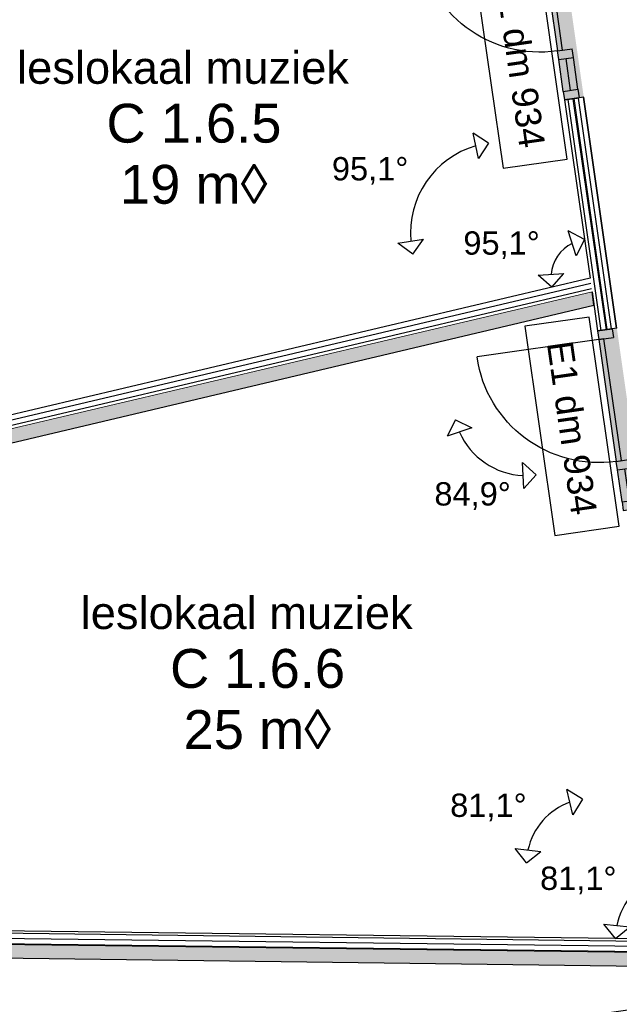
# Model space of a CAD drawing. Extents: x 1006 to 5197, y -24 to 263.
# Tile 104 of 124: x 1085.75 to 1090.37, y 12.36 to 19.96. Entities that reach past the tile are written whole.
import ezdxf
from ezdxf.enums import TextEntityAlignment as Align

# ---------------------------------------------------------------- set-up
doc = ezdxf.new("R2010")
doc.units = 0
doc.header["$MEASUREMENT"] = 0
for name, color, linetype in [('22 Niet Constr Binnenwanden', 7, 'Continuous'), ('Door Markers', 7, 'Continuous'), ('T Tekst algemeen', 7, 'Continuous'), ('T Tekst_dim 1_ 100', 7, 'Continuous'), ('Z Gebruiksopp', 7, 'Continuous')]:
    doc.layers.add(name, color=color, linetype=linetype)
doc.styles.add('GENERATED_STYLE_3', font='Arial')
doc.styles.add('GENERATED_STYLE_5', font='Arial')
doc.styles.get("Standard").update_dxf_attribs({"font": 'txt', "bigfont": 'BIGFONT.SHX'})
doc.dimstyles.new('GENERATED_STYLE__5', dxfattribs={"dimtxt": 0.1799999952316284, "dimasz": 0.19, "dimexe": 0.18, "dimexo": 0.04, "dimgap": 0.09, "dimtad": 1, "dimtih": 1, "dimtoh": 1, "dimdec": 0, "dimzin": 0, "dimdsep": 46, "dimtxsty": 'Standard', "dimblk": 'ARROWHEAD_9', "dimblk1": 'ARROWHEAD_9', "dimblk2": 'ARROWHEAD_9', "dimcen": 0.09, "dimclrd": 7, "dimclre": 7, "dimclrt": 7, "dimadec": 1, "dimazin": 0, "dimtfac": 1, "dimtdec": 4, "dimtmove": 0, "dimatfit": 3, "dimfxl": 0, "dimtolj": 1, "dimtzin": 0, "dimarcsym": 0})
pattern_1 = [(98.1450085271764, (988.2137332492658, 0), (0.03959650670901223, 0.005667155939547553), [])]

# ---------------------------------------------------------------- blocks, each defined once
blk = doc.blocks.new('leslokaal muziek_C 1.6.6_292_2', base_point=(1087.570604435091, 14.89037141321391))
at = {"linetype": 'Continuous', "lineweight": 0, "flags": 1}
for tag in ['ROOM_PERIM', 'ROOM_WALLS_SURF', 'ROOM_DOORS_SURF', 'ROOM_WINDS_SURF', 'ROOM_BASELEV', 'ROOM_HEIGHT', 'ROOM_NET_AREA', 'ROOM_REDUCED_AREA', 'ROOM_CALC_AREA', 'ROOM_VOLUME']:
    blk.add_attdef(tag, text='', height=2, dxfattribs=at).set_placement((1087.570604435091, 14.31894284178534), align=Align.BOTTOM_LEFT)
at = {"layer": 'Z Gebruiksopp'}
for tag, height, style, p in [('ROOM_NAME', 0.25, 'GENERATED_STYLE_5', (1086.217502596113, 15.17707478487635)), ('ROOM_NUMBER', 0.3, 'GENERATED_STYLE_3', (1086.907356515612, 14.70798688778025)), ('ROOM_AREA', 0.3, 'GENERATED_STYLE_3', (1087.011619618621, 14.23655831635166))]:
    blk.add_attdef(tag, text='', height=height, dxfattribs=dict(at, style=style)).set_placement(p, align=Align.BOTTOM_LEFT)
blk = doc.blocks.new('leslokaal muziek_C 1.6.5_293_2', base_point=(1087.07960158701, 19.09868653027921))
at = {"linetype": 'Continuous', "lineweight": 0, "flags": 1}
for tag in ['ROOM_PERIM', 'ROOM_WALLS_SURF', 'ROOM_DOORS_SURF', 'ROOM_WINDS_SURF', 'ROOM_BASELEV', 'ROOM_HEIGHT', 'ROOM_NET_AREA', 'ROOM_REDUCED_AREA', 'ROOM_CALC_AREA', 'ROOM_VOLUME']:
    blk.add_attdef(tag, text='', height=2, dxfattribs=at).set_placement((1087.07960158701, 18.52725795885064), align=Align.BOTTOM_LEFT)
at = {"layer": 'Z Gebruiksopp'}
for tag, height, style, p in [('ROOM_NAME', 0.25, 'GENERATED_STYLE_5', (1085.726499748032, 19.38538990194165)), ('ROOM_NUMBER', 0.3, 'GENERATED_STYLE_3', (1086.416353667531, 18.91630200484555)), ('ROOM_AREA', 0.3, 'GENERATED_STYLE_3', (1086.52061677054, 18.44487343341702))]:
    blk.add_attdef(tag, text='', height=height, dxfattribs=dict(at, style=style)).set_placement(p, align=Align.BOTTOM_LEFT)
blk = doc.blocks.new('D1c 1 zij bi h 11', base_point=(988.2137332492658, 0))
at = {"layer": '22 Niet Constr Binnenwanden', "linetype": 'Continuous'}
for p, q in [((987.5807332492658, 0), (987.5807332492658, 0.95)), ((987.5137332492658, 0), (987.5137332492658, -0.114)), ((987.5137332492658, 0), (987.5807332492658, 0)), ((987.5137332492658, 0), (987.5137332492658, -0.114)), ((987.5807332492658, 0), (987.5807332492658, -0.114)), ((987.5807332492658, 0), (988.5307332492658, 0)), ((987.5807332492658, -0.04), (987.5807332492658, 0)), ((988.5977332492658, 0), (988.5307332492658, 0)), ((988.5307332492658, 0), (988.5307332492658, -0.114)), ((988.5307332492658, 0), (988.5307332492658, -0.04)), ((988.8467332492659, 0), (988.5977332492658, 0)), ((988.5977332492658, 0), (988.5977332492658, -0.114)), ((988.8467332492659, 0), (988.9137332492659, 0)), ((988.8467332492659, 0), (988.8467332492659, -0.114)), ((988.9137332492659, 0), (988.9137332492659, -0.114)), ((988.9137332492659, 0), (988.9137332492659, -0.114)), ((988.5307332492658, -0.04), (987.5807332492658, -0.04)), ((988.5977332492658, -0.054), (988.8467332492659, -0.054)), ((987.5137332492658, -0.114), (987.5807332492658, -0.114)), ((988.5977332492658, -0.114), (988.5307332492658, -0.114)), ((988.8467332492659, -0.114), (988.5977332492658, -0.114)), ((988.8467332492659, -0.114), (988.9137332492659, -0.114))]:
    blk.add_line(p, q, dxfattribs=at)
blk.add_arc((987.5807332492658, 0), 0.95, 0, 90, dxfattribs=at)
blk = doc.blocks.new('D Marker 11_75', base_point=(988.2137332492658, 0))
at = {"layer": 'Door Markers', "linetype": 'Continuous'}
for p, q in [((988.6903645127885, 0.5447298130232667), (987.0589703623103, 0.5447298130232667)), ((987.0589703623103, 0.5447298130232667), (987.0589703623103, 0.04472981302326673)), ((988.6903645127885, 0.04472981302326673), (988.6903645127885, 0.5447298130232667)), ((987.0589703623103, 0.04472981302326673), (988.6903645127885, 0.04472981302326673))]:
    blk.add_line(p, q, dxfattribs=at)
at = {"layer": 'Door Markers', "linetype": 'Continuous', "insert": (988.5379493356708, 0.3990946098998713), "char_height": 0.2, "attachment_point": 7, "rotation": 180, "style": 'GENERATED_STYLE_3'}
blk.add_mtext('{E1 dm 934}', dxfattribs=at)
blk = doc.blocks.new('D Marker 11_76', base_point=(988.2137332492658, 0))
at = {"layer": 'Door Markers', "linetype": 'Continuous'}
for p, q in [((989.0294303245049, 0.55), (987.3980361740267, 0.55)), ((987.3980361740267, 0.55), (987.3980361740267, 0.04999999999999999)), ((989.0294303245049, 0.04999999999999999), (989.0294303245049, 0.55)), ((987.3980361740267, 0.04999999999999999), (989.0294303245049, 0.04999999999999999))]:
    blk.add_line(p, q, dxfattribs=at)
at = {"layer": 'Door Markers', "linetype": 'Continuous', "insert": (988.8770151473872, 0.4043647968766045), "char_height": 0.2, "attachment_point": 7, "rotation": 180, "style": 'GENERATED_STYLE_3'}
blk.add_mtext('{E1 dm 934}', dxfattribs=at)
blk = doc.blocks.new('WALL_192_2', base_point=(1091.52494143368, 8.34769655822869))
at = {"layer": '22 Niet Constr Binnenwanden', "linetype": 'Continuous', "lineweight": 0}
for points in [[(1089.952345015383, 19.33545219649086), (1090.100831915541, 19.35670403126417), (1089.902481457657, 20.74258176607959), (1089.753994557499, 20.72132993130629)], [(1090.405814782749, 16.16705187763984), (1090.554301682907, 16.18830371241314), (1090.355951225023, 17.57418144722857), (1090.207464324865, 17.55292961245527)]]:
    blk.add_hatch(color=255, dxfattribs=at).paths.add_polyline_path(points, flags=0)
at = {"layer": '22 Niet Constr Binnenwanden', "linetype": 'Continuous'}
h = blk.add_hatch(dxfattribs=at)
h.set_pattern_fill('04_50___0002', color=256, style=0, pattern_type=2)
h.set_pattern_definition(pattern_1)
h.paths.add_polyline_path([(1089.952345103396, 19.33545221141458), (1090.207464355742, 17.55292958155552), (1090.281707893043, 17.5635557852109), (1090.026588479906, 19.34607825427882)], flags=0)
h = blk.add_hatch(dxfattribs=at)
h.set_pattern_fill('04_50___0002', color=256, style=0, pattern_type=2)
h.set_pattern_definition(pattern_1)
h.paths.add_polyline_path([(1090.026588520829, 19.34607812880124), (1090.281707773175, 17.56355565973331), (1090.355951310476, 17.57418170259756), (1090.100831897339, 19.35670417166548)], flags=0)
for p, q in [((1090.100831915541, 19.35670403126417), (1089.952345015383, 19.33545219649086)), ((1089.952345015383, 19.33545219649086), (1090.149256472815, 17.95962878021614)), ((1090.355951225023, 17.57418144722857), (1090.100831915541, 19.35670403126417)), ((1090.164192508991, 17.85527046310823), (1090.207464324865, 17.55292961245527)), ((1090.355951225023, 17.57418144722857), (1090.207464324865, 17.55292961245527))]:
    blk.add_line(p, q, dxfattribs=at)
at = {"layer": '22 Niet Constr Binnenwanden', "color": 255, "linetype": 'Continuous', "lineweight": 0}
blk.add_line((1090.026588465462, 19.34607811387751), (1090.281707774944, 17.56355552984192), dxfattribs=at)
at = {"layer": '22 Niet Constr Binnenwanden', "linetype": 'Continuous', "xscale": -1, "rotation": 98.1450085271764}
for p in [(1089.853169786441, 20.02839106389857), (1090.306639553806, 16.85999074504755), (1091.037167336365, 11.75578176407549)]:
    blk.add_blockref('D1c 1 zij bi h 11', p, dxfattribs=at)
at = {"layer": 'Door Markers', "rotation": 98.1450085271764}
for name, p in [('D Marker 11_75', (1089.853169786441, 20.02839106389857)), ('D Marker 11_76', (1090.306639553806, 16.85999074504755))]:
    blk.add_blockref(name, p, dxfattribs=at)
blk = doc.blocks.new('WALL_239_2', base_point=(1090.164192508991, 17.85527046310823))
at = {"layer": '22 Niet Constr Binnenwanden', "linetype": 'Continuous'}
h = blk.add_hatch(dxfattribs=at)
h.set_pattern_fill('04_50___0002', color=256, style=0, pattern_type=2)
h.set_pattern_definition([(-166.728261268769, (988.2137332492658, 0), (-0.00918278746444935, 0.03893168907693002), [])])
h.paths.add_polyline_path([(1084.468808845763, 16.51190471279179), (1090.164192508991, 17.85527046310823), (1090.149256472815, 17.95962878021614), (1084.453872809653, 16.61626302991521)], flags=0)
h = blk.add_hatch(dxfattribs=at)
h.set_pattern_fill('03_25___0002', color=256, style=0, pattern_type=2)
h.set_pattern_definition([(-166.728261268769, (988.2137332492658, 0), (-0.006887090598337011, 0.02919876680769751), [0, -0.03])])
h.paths.add_polyline_path([(1084.483744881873, 16.40754639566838), (1090.179128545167, 17.75091214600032), (1090.164192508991, 17.85527046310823), (1084.468808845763, 16.51190471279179)], flags=0)
for p, q in [((1090.149256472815, 17.95962878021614), (1084.453872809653, 16.61626302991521)), ((1090.179128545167, 17.75091214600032), (1090.164192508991, 17.85527046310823)), ((1084.483744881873, 16.40754639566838), (1090.179128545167, 17.75091214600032)), ((1084.453872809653, 16.61626302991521), (1084.483744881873, 16.40754639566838))]:
    blk.add_line(p, q, dxfattribs=at)
at = {"layer": '22 Niet Constr Binnenwanden', "color": 255, "linetype": 'Continuous', "lineweight": 0}
blk.add_line((1084.468808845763, 16.51190471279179), (1090.164192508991, 17.85527046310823), dxfattribs=at)
blk = doc.blocks.new('WALL_495_2', base_point=(1090.894600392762, 12.75189922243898))
at = {"layer": '22 Niet Constr Binnenwanden', "linetype": 'Continuous'}
h = blk.add_hatch(dxfattribs=at)
h.set_pattern_fill('04_50___0002', color=256, style=0, pattern_type=2)
h.set_pattern_definition([(179.2850461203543, (988.2137332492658, 0), (0.0004991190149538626, 0.03999688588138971), [])])
h.paths.add_polyline_path([(1084.996416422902, 12.8255023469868), (1090.894600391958, 12.751899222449), (1090.87954445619, 12.85709527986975), (1084.981360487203, 12.93069840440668)], flags=0)
h = blk.add_hatch(dxfattribs=at)
h.set_pattern_fill('03_25___0002', color=256, style=0, pattern_type=2)
h.set_pattern_definition([(179.2850461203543, (988.2137332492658, 0), (0.0003743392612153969, 0.02999766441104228), [0, -0.03])])
h.paths.add_polyline_path([(1085.011472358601, 12.72030628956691), (1090.909656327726, 12.64670316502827), (1090.894600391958, 12.751899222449), (1084.996416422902, 12.8255023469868)], flags=0)
for p, q in [((1090.87954445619, 12.85709527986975), (1084.981360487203, 12.93069840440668)), ((1084.981360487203, 12.93069840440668), (1085.011472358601, 12.72030628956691)), ((1085.011472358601, 12.72030628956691), (1090.909656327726, 12.64670316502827)), ((1090.909656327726, 12.64670316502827), (1090.894600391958, 12.751899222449))]:
    blk.add_line(p, q, dxfattribs=at)
at = {"layer": '22 Niet Constr Binnenwanden', "color": 255, "linetype": 'Continuous', "lineweight": 0}
blk.add_line((1084.996416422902, 12.8255023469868), (1090.894600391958, 12.751899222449), dxfattribs=at)
blk = doc.blocks.new('*D442', base_point=(988.2137332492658, 0))
at = {"layer": 'T Tekst algemeen', "linetype": 'Continuous'}
for p, q in [((1090.803797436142, 13.38634088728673), (1090.683201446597, 13.46020973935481)), ((1090.729928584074, 13.26574489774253), (1090.683201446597, 13.46020973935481)), ((1090.803797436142, 13.38634088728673), (1090.729928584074, 13.26574489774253)), ((1090.344947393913, 12.86376648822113), (1090.256103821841, 12.97379748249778)), ((1090.256103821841, 12.97379748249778), (1090.45497838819, 12.952610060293)), ((1090.344947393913, 12.86376648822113), (1090.45497838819, 12.952610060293))]:
    blk.add_line(p, q, dxfattribs=at)
blk.add_arc((1090.87954445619, 12.85709527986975), 0.5346386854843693, 108.8774211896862, 168.5526334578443, dxfattribs=at)
at = {"layer": 'T Tekst algemeen', "insert": (1089.763363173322, 13.41861717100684), "char_height": 0.1799999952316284, "attachment_point": 1, "style": 'GENERATED_STYLE_3'}
blk.add_mtext('{81,1°}', dxfattribs=at)
blk = doc.blocks.new('ARROWHEAD_9')
at = {"color": 0, "linetype": 'Continuous', "lineweight": 0}
blk.add_line((0, 0), (-1, 0), dxfattribs=at)
at = {"color": 0, "linetype": 'Continuous', "lineweight": 0, "flags": 128}
blk.add_lwpolyline([(-0.525, 0.525), (0, 0), (-0.525, -0.525)], close=True, dxfattribs=at)
blk = doc.blocks.new('*D444', base_point=(988.2137332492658, 0))
at = {"layer": 'T Tekst algemeen', "linetype": 'Continuous'}
for p, q in [((1090.106357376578, 18.25936543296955), (1089.980744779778, 18.32433831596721)), ((1090.041384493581, 18.13375283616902), (1089.980744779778, 18.32433831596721)), ((1090.106357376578, 18.25936543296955), (1090.041384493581, 18.13375283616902)), ((1089.748198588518, 17.98333130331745), (1089.94776649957, 17.99647089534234)), ((1089.854552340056, 17.89011714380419), (1089.748198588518, 17.98333130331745)), ((1089.854552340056, 17.89011714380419), (1089.94776649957, 17.99647089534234))]:
    blk.add_line(p, q, dxfattribs=at)
blk.add_arc((1090.149256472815, 17.95962878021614), 0.3027910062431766, 117.154628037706, 174.2621192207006, dxfattribs=at)
at = {"layer": 'T Tekst algemeen', "insert": (1089.171208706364, 18.32163579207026), "char_height": 0.1799999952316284, "attachment_point": 1, "style": 'GENERATED_STYLE_3'}
blk.add_mtext('{95,1°}', dxfattribs=at)
blk = doc.blocks.new('*D445', base_point=(988.2137332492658, 0))
at = {"layer": 'T Tekst algemeen', "linetype": 'Continuous'}
for p, q in [((1090.090645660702, 13.93931894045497), (1089.969615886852, 14.012474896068)), ((1090.017489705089, 13.81828916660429), (1089.969615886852, 14.012474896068)), ((1090.090645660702, 13.93931894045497), (1090.017489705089, 13.81828916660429)), ((1089.658911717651, 13.44780556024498), (1089.57075890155, 13.5583907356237)), ((1089.57075890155, 13.5583907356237), (1089.76949689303, 13.53595837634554)), ((1089.658911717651, 13.44780556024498), (1089.76949689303, 13.53595837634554))]:
    blk.add_line(p, q, dxfattribs=at)
blk.add_arc((1090.161916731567, 13.44134685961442), 0.503046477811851, 109.5536047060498, 167.8557531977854, dxfattribs=at)
at = {"layer": 'T Tekst algemeen', "insert": (1089.06955641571, 13.98211676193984), "char_height": 0.1799999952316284, "attachment_point": 1, "style": 'GENERATED_STYLE_3'}
blk.add_mtext('{81,1°}', dxfattribs=at)
blk = doc.blocks.new('*D446', base_point=(988.2137332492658, 0))
at = {"layer": 'T Tekst algemeen', "linetype": 'Continuous'}
for p, q in [((1089.109856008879, 16.8672464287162), (1089.046555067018, 16.74078303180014)), ((1089.236319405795, 16.8039454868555), (1089.046555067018, 16.74078303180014)), ((1089.109856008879, 16.8672464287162), (1089.236319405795, 16.8039454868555)), ((1089.73234891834, 16.44274385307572), (1089.627240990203, 16.53736057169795)), ((1089.637732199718, 16.33763592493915), (1089.627240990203, 16.53736057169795)), ((1089.73234891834, 16.44274385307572), (1089.637732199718, 16.33763592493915))]:
    blk.add_line(p, q, dxfattribs=at)
blk.add_arc((1089.65324901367, 16.99541611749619), 0.5583040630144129, 203.5479754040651, 267.8687718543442, dxfattribs=at)
at = {"layer": 'T Tekst algemeen', "insert": (1088.947696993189, 16.3854435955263), "char_height": 0.1799999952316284, "attachment_point": 1, "style": 'GENERATED_STYLE_3'}
blk.add_mtext('{84,9°}', dxfattribs=at)
blk = doc.blocks.new('*D447', base_point=(988.2137332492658, 0))
at = {"layer": 'T Tekst algemeen', "linetype": 'Continuous'}
for p, q in [((1089.365249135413, 19.00311359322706), (1089.246338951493, 19.0796666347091)), ((1089.288696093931, 18.88420340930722), (1089.246338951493, 19.0796666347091)), ((1089.365249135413, 19.00311359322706), (1089.288696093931, 18.88420340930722)), ((1088.666435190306, 18.22929257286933), (1088.863868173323, 18.2612334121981)), ((1088.781122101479, 18.14654650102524), (1088.863868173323, 18.2612334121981)), ((1088.781122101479, 18.14654650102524), (1088.666435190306, 18.22929257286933))]:
    blk.add_line(p, q, dxfattribs=at)
blk.add_arc((1089.46476470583, 18.30779675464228), 0.7024022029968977, 106.3090316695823, 185.1077155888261, dxfattribs=at)
at = {"layer": 'T Tekst algemeen', "insert": (1088.156565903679, 18.89494683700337), "char_height": 0.1799999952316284, "attachment_point": 1, "style": 'GENERATED_STYLE_3'}
blk.add_mtext('{95,1°}', dxfattribs=at)
blk = doc.blocks.new('*D450', base_point=(988.2137332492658, 0))
at = {"layer": 'T Tekst_dim 1_ 100', "linetype": 'Continuous'}
for p, q in [((1088.889913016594, 36.84971496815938), (1088.822902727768, 36.72517733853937)), ((1089.014450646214, 36.78270467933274), (1088.822902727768, 36.72517733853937)), ((1088.889913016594, 36.84971496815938), (1089.014450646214, 36.78270467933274)), ((1089.409875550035, 36.47643856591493), (1089.306555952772, 36.57300492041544)), ((1089.313309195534, 36.37311896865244), (1089.306555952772, 36.57300492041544)), ((1089.409875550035, 36.47643856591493), (1089.313309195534, 36.37311896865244))]:
    blk.add_line(p, q, dxfattribs=at)
blk.add_arc((1089.344388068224, 36.93400062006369), 0.4622246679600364, 202.9265008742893, 265.7250502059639, dxfattribs=at)
at = {"layer": 'T Tekst_dim 1_ 100', "insert": (1088.680270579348, 36.41229200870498), "char_height": 0.1799999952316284, "attachment_point": 1, "style": 'GENERATED_STYLE_3'}
blk.add_mtext('{87,6°}', dxfattribs=at)

msp = doc.modelspace()

# ---------------------------------------------------------------- block references
at = {"layer": '22 Niet Constr Binnenwanden'}
for name, p in [('WALL_192_2', (1091.52494143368, 8.34769655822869)), ('WALL_239_2', (1090.164192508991, 17.85527046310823)), ('WALL_495_2', (1090.894600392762, 12.75189922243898))]:
    msp.add_blockref(name, p, dxfattribs=at)
at = {"layer": 'Z Gebruiksopp', "linetype": 'Continuous'}
ref = msp.add_blockref('leslokaal muziek_C 1.6.5_293_2', (1087.07960158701, 19.09868653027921), dxfattribs=at)
ref.add_attrib('ROOM_NAME', 'leslokaal muziek', dxfattribs={"color": 7, "linetype": 'Continuous', "height": 0.25, "style": 'GENERATED_STYLE_5'}).set_placement((1085.726499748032, 19.38538990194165), align=Align.BOTTOM_LEFT)
ref.add_attrib('ROOM_NUMBER', 'C 1.6.5', dxfattribs={"color": 7, "linetype": 'Continuous', "height": 0.3, "style": 'GENERATED_STYLE_3'}).set_placement((1086.416353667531, 18.91630200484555), align=Align.BOTTOM_LEFT)
ref.add_attrib('ROOM_AREA', '19 m◊', dxfattribs={"color": 7, "linetype": 'Continuous', "height": 0.3, "style": 'GENERATED_STYLE_3'}).set_placement((1086.52061677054, 18.44487343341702), align=Align.BOTTOM_LEFT)
ref = msp.add_blockref('leslokaal muziek_C 1.6.6_292_2', (1087.570604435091, 14.89037141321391), dxfattribs=at)
ref.add_attrib('ROOM_NAME', 'leslokaal muziek', dxfattribs={"color": 7, "linetype": 'Continuous', "height": 0.25, "style": 'GENERATED_STYLE_5'}).set_placement((1086.217502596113, 15.17707478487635), align=Align.BOTTOM_LEFT)
ref.add_attrib('ROOM_NUMBER', 'C 1.6.6', dxfattribs={"color": 7, "linetype": 'Continuous', "height": 0.3, "style": 'GENERATED_STYLE_3'}).set_placement((1086.907356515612, 14.70798688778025), align=Align.BOTTOM_LEFT)
ref.add_attrib('ROOM_AREA', '25 m◊', dxfattribs={"color": 7, "linetype": 'Continuous', "height": 0.3, "style": 'GENERATED_STYLE_3'}).set_placement((1087.011619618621, 14.23655831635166), align=Align.BOTTOM_LEFT)

# ---------------------------------------------------------------- dimensions: what is measured, and where the dimension line sits
at = {"layer": 'T Tekst algemeen', "linetype": 'Continuous'}
for base, center, p1, p2, picture, middle in [((1089.899096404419, 18.13022284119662), (1090.149256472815, 17.95962878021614), (1088.77357151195, 27.57156100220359), (1084.453872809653, 16.61626302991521), '*D444', (1089.48884569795, 18.23163579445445)), ((1090.477797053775, 13.20985234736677), (1090.87954445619, 12.85709527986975), (1084.981360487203, 12.93069840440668), (1089.725658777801, 20.91931246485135), '*D442', (1090.081000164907, 13.32861717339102)), ((1088.884453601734, 18.70353388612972), (1089.46476470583, 18.30779675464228), (1084.77419733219, 17.2014362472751), (1089.166043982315, 20.39496309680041), '*D447', (1088.474202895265, 18.80494683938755)), ((1089.338697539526, 16.53415610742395), (1089.65324901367, 16.99541611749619), (1084.96268164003, 15.889055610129), (1090.161916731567, 13.44134685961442), '*D446', (1089.265333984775, 16.29544359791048)), ((1089.783968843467, 13.7733275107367), (1090.161916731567, 13.44134685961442), (1085.304076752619, 13.50372264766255), (1089.65324901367, 16.9954161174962), '*D445', (1089.387193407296, 13.89211676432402))]:
    dim = msp.add_angular_dim_3p(base=base, center=center, p1=p1, p2=p2, dimstyle='GENERATED_STYLE__5', dxfattribs=at)
    dim.commit()
    dim.dimension.update_dxf_attribs({"geometry": picture, "text_midpoint": middle, "dimtype": 165})
at = {"layer": 'T Tekst_dim 1_ 100', "linetype": 'Continuous'}
dim = msp.add_angular_dim_3p(base=(1089.074829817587, 36.55851427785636), center=(1089.344388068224, 36.93400062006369), p1=(1074.218663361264, 34.1288266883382), p2=(1094.222254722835, 2.852270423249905), dimstyle='GENERATED_STYLE__5', dxfattribs=at)
dim.commit()
dim.dimension.update_dxf_attribs({"geometry": '*D450', "text_midpoint": (1088.997907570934, 36.32229201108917), "dimtype": 165})

doc.saveas('drawing.dxf')
